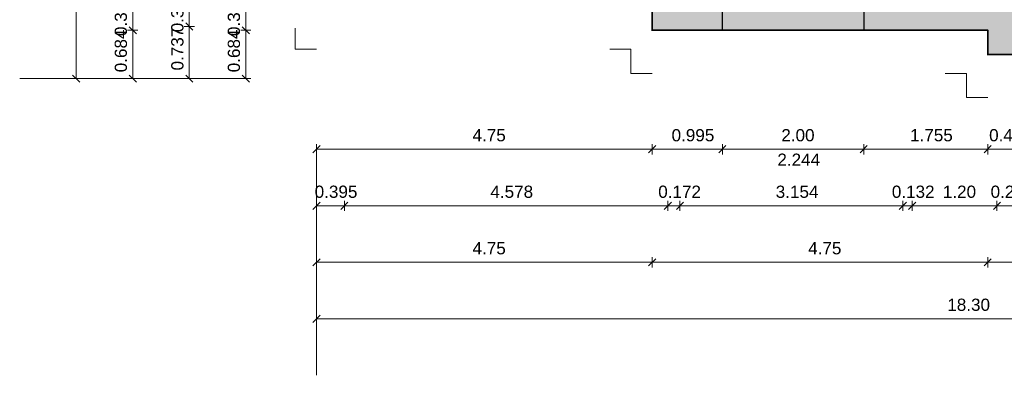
# Model space of a CAD drawing. Header units: millimetres. Extents: x 2988 to 41000, y -28700 to -5172.
# Tile 1 of 9: x 2988 to 16923, y -20212 to -15178. Entities that reach past the tile are written whole.
import ezdxf

# ---------------------------------------------------------------- set-up
doc = ezdxf.new("R2010")
doc.units = ezdxf.units.MM
doc.header["$MEASUREMENT"] = 0

msp = doc.modelspace()

# ---------------------------------------------------------------- hatches: boundary and pattern name
at = {"true_color": 0xeaeaea}
h = msp.add_hatch(color=254, dxfattribs=at)
h.paths.add_polyline_path([(7188, -8572), (25488, -8572), (25488, -16012), (20738, -16012), (20738, -15670), (16688, -15670), (16688, -15328), (11938, -15328), (11938, -14987), (7188, -14987)])
h.paths.add_polyline_path([(20869, -12905), (18799, -12905), (18799, -15275), (20869, -15275)])
at = {"true_color": 0x804000}
for points in [[(11938, -15328), (11938, -14987), (12333, -14592), (12333, -14933)], [(16688, -15328), (11938, -15328), (12333, -14933), (15487, -14933), (15619, -14933), (16819, -14933), (17083, -14933)], [(16688, -15670), (16688, -15328), (17083, -14933), (17083, -15275)], [(20738, -15670), (16688, -15670), (17083, -15275), (20869, -15275), (21133, -15275)]]:
    msp.add_hatch(color=36, dxfattribs=at).paths.add_polyline_path(points)
at = {"true_color": 0xeaeaea}
msp.add_hatch(color=254, dxfattribs=at).paths.add_polyline_path([(14933, -15328), (12933, -15328), (12933, -14933), (14933, -14933)])

# ---------------------------------------------------------------- linework, layer by layer
at = {"color": 18, "lineweight": 5, "true_color": 0x070707}
for points in [[(3788, -16012), (3788, -8572)], [(4588, -15328), (4588, -14987)], [(5388, -15275), (5388, -14933)], [(6188, -15328), (6188, -14987)], [(4516, -15328), (4660, -15328)], [(4516, -15328), (4660, -15328)], [(4537, -15277), (4639, -15379)], [(4537, -15277), (4639, -15379)], [(4588, -16012), (4588, -15328)], [(5316, -15275), (5460, -15275)], [(5316, -15275), (5460, -15275)], [(5337, -15224), (5439, -15326)], [(5337, -15224), (5439, -15326)], [(5388, -16012), (5388, -15275)], [(6116, -15328), (6260, -15328)], [(6116, -15328), (6260, -15328)], [(6137, -15277), (6239, -15379)], [(6137, -15277), (6239, -15379)], [(6188, -16012), (6188, -15328)], [(6188, -16012), (2988, -16012)], [(3716, -16012), (3860, -16012)], [(3737, -15961), (3839, -16063)], [(6188, -16012), (3788, -16012)], [(4516, -16012), (4660, -16012)], [(4537, -15961), (4639, -16063)], [(5316, -16012), (5460, -16012)], [(5337, -15961), (5439, -16063)], [(6116, -16012), (6260, -16012)], [(6137, -15961), (6239, -16063)], [(7137, -17063), (7239, -16961)], [(7188, -17084), (7188, -16940)], [(11887, -17063), (11989, -16961)], [(11887, -17063), (11989, -16961)], [(11938, -17084), (11938, -16940)], [(11938, -17084), (11938, -16940)], [(12882, -17063), (12984, -16961)], [(12882, -17063), (12984, -16961)], [(12933, -17084), (12933, -16940)], [(12933, -17084), (12933, -16940)], [(14882, -17063), (14984, -16961)], [(14882, -17063), (14984, -16961)], [(14933, -17084), (14933, -16940)], [(14933, -17084), (14933, -16940)], [(16637, -17063), (16739, -16961)], [(16637, -17063), (16739, -16961)], [(16688, -17084), (16688, -16940)], [(16688, -17084), (16688, -16940)], [(7188, -17012), (7188, -19412)], [(11938, -17012), (7188, -17012)], [(7188, -17012), (7188, -20212)], [(12933, -17012), (11938, -17012)], [(14933, -17012), (12933, -17012)], [(16688, -17012), (14933, -17012)], [(17173, -17012), (16688, -17012)], [(7137, -17863), (7239, -17761)], [(7188, -17884), (7188, -17740)], [(7583, -17812), (7188, -17812)], [(7532, -17863), (7634, -17761)], [(7532, -17863), (7634, -17761)], [(7583, -17884), (7583, -17740)], [(7583, -17884), (7583, -17740)], [(12161, -17812), (7583, -17812)], [(12110, -17863), (12212, -17761)], [(12110, -17863), (12212, -17761)], [(12161, -17884), (12161, -17740)], [(12161, -17884), (12161, -17740)], [(12333, -17812), (12161, -17812)], [(12282, -17863), (12384, -17761)], [(12282, -17863), (12384, -17761)], [(12333, -17884), (12333, -17740)], [(12333, -17884), (12333, -17740)], [(15487, -17812), (12333, -17812)], [(15436, -17863), (15538, -17761)], [(15436, -17863), (15538, -17761)], [(15487, -17884), (15487, -17740)], [(15487, -17884), (15487, -17740)], [(15619, -17812), (15487, -17812)], [(15568, -17863), (15670, -17761)], [(15568, -17863), (15670, -17761)], [(15619, -17884), (15619, -17740)], [(15619, -17884), (15619, -17740)], [(16819, -17812), (15619, -17812)], [(16768, -17863), (16870, -17761)], [(16768, -17863), (16870, -17761)], [(16819, -17884), (16819, -17740)], [(16819, -17884), (16819, -17740)], [(17083, -17812), (16819, -17812)], [(7137, -18663), (7239, -18561)], [(7188, -18684), (7188, -18540)], [(11938, -18612), (7188, -18612)], [(11887, -18663), (11989, -18561)], [(11887, -18663), (11989, -18561)], [(11938, -18684), (11938, -18540)], [(11938, -18684), (11938, -18540)], [(16688, -18612), (11938, -18612)], [(16637, -18663), (16739, -18561)], [(16637, -18663), (16739, -18561)], [(16688, -18684), (16688, -18540)], [(16688, -18684), (16688, -18540)], [(20738, -18612), (16688, -18612)], [(7137, -19463), (7239, -19361)], [(7188, -19484), (7188, -19340)], [(25488, -19412), (7188, -19412)]]:
    msp.add_lwpolyline(points, dxfattribs=at)
at = {"color": 18, "lineweight": 20, "true_color": 0x070707, "const_width": 20}
msp.add_lwpolyline([(7188, -8572), (25488, -8572), (25488, -16012), (20738, -16012), (20738, -15670), (16688, -15670), (16688, -15328), (11938, -15328), (11938, -14987), (7188, -14987), (7188, -8572)], dxfattribs=at)
at = {"color": 18, "lineweight": 35, "true_color": 0x070707}
for points in [[(11938, -15328), (11938, -14987)], [(16688, -15328), (11938, -15328)], [(16688, -15670), (16688, -15328)], [(20738, -15670), (16688, -15670)]]:
    msp.add_lwpolyline(points, dxfattribs=at)
at = {"color": 18, "lineweight": 30, "true_color": 0x070707}
for points in [[(12933, -15328), (12933, -14933)], [(14933, -14933), (14933, -15328)]]:
    msp.add_lwpolyline(points, dxfattribs=at)
at = {"color": 8, "lineweight": 18, "true_color": 0x707070}
for points in [[(6888, -15597), (6888, -15297)], [(6888, -15597), (7188, -15597)], [(11638, -15597), (11338, -15597)], [(11638, -15597), (11638, -15938)], [(11638, -15597), (11638, -15711)], [(11638, -15938), (11938, -15938)], [(16388, -15938), (16088, -15938)], [(16388, -15938), (16388, -16280)], [(16388, -15938), (16388, -16052)], [(16388, -16280), (16688, -16280)]]:
    msp.add_lwpolyline(points, dxfattribs=at)
at = {"color": 254, "lineweight": 30, "true_color": 0xeaeaea}
msp.add_lwpolyline([(14933, -15328), (12933, -15328)], dxfattribs=at)
at = {"color": 18, "lineweight": 20, "true_color": 0x070707}
msp.add_lwpolyline([(14933, -15328), (12933, -15328)], dxfattribs=at)

# ---------------------------------------------------------------- texts
at = {"color": 18, "true_color": 0x070707, "char_height": 173, "attachment_point": 7, "rotation": 90}
for s, insert in [('{\\fArial|b0|i0;0.341}', (4508, -15409)), ('{\\fArial|b0|i0;0.342}', (5308, -15356)), ('{\\fArial|b0|i0;0.341}', (6108, -15409)), ('{\\fArial|b0|i0;0.737}', (5308, -15896)), ('{\\fArial|b0|i0;0.684}', (4508, -15922)), ('{\\fArial|b0|i0;0.684}', (6108, -15922))]:
    msp.add_mtext(s, dxfattribs=dict(at, insert=insert))
at = {"color": 18, "true_color": 0x070707, "char_height": 173, "attachment_point": 7}
for s, insert in [('{\\fArial|b0|i0;4.75}', (9397, -16902)), ('{\\fArial|b0|i0;0.995}', (12214, -16902)), ('{\\fArial|b0|i0;2.00}', (13767, -16902)), ('{\\fArial|b0|i0;1.755}', (15589, -16902)), ('{\\fArial|b0|i0;0.485}', (16708, -16902)), ('{\\fArial|b0|i0;2.244}', (13711, -17246)), ('{\\fArial|b0|i0;0.395}', (7163, -17702)), ('{\\fArial|b0|i0;4.578}', (9650, -17702)), ('{\\fArial|b0|i0;0.172}', (12025, -17702)), ('{\\fArial|b0|i0;3.154}', (13688, -17702)), ('{\\fArial|b0|i0;0.132}', (15331, -17702)), ('{\\fArial|b0|i0;1.20}', (16053, -17702)), ('{\\fArial|b0|i0;0.264}', (16729, -17702)), ('{\\fArial|b0|i0;4.75}', (9397, -18502)), ('{\\fArial|b0|i0;4.75}', (14147, -18502)), ('{\\fArial|b0|i0;18.30}', (16116, -19302))]:
    msp.add_mtext(s, dxfattribs=dict(at, insert=insert))

doc.saveas('drawing.dxf')
